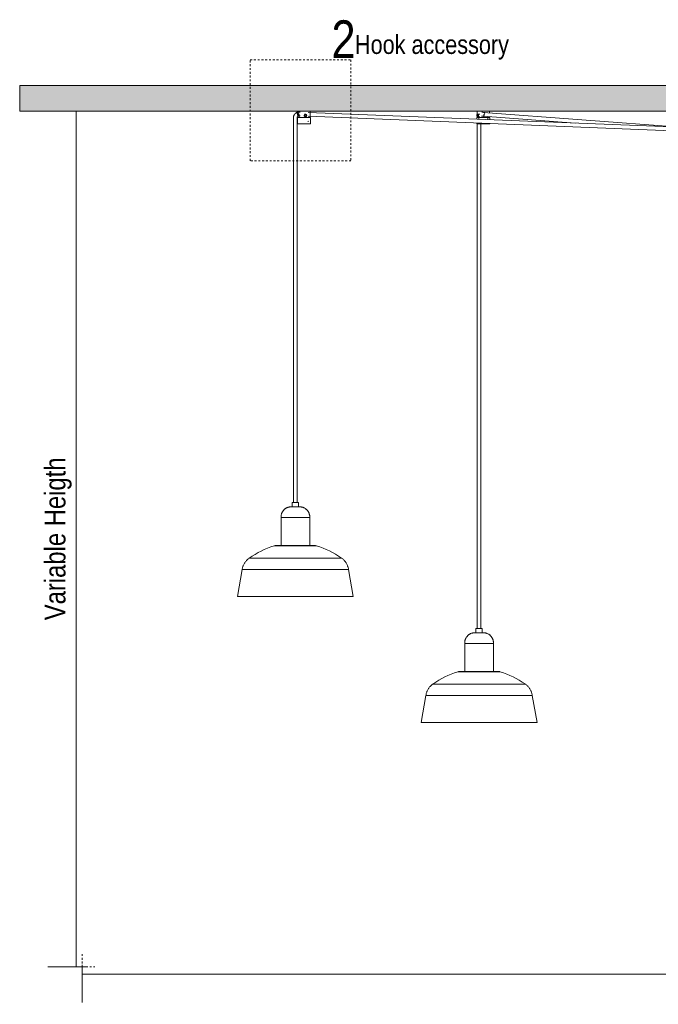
# Model space of a CAD drawing. Header units: millimetres. Extents: x 5395 to 9802, y 581 to 7363.
# Tile 1 of 7: x 5395 to 6409, y 581 to 2145. Entities that reach past the tile are written whole.
import ezdxf

# ---------------------------------------------------------------- set-up
doc = ezdxf.new("R2010")
doc.units = ezdxf.units.MM
doc.linetypes.add('Dash', pattern=[6, 3, -3])
for name, color, linetype, lineweight in [('Cotas', 7, 'Continuous', 9), ('Cotas-15', 7, 'Continuous', 9), ('Luminarias', 7, 'Continuous', 20), ('Notas de texto', 7, 'Continuous', 9), ('Techos', 7, 'Continuous', 9)]:
    doc.layers.add(name, color=color, linetype=linetype, lineweight=lineweight)
doc.layers.add('Lighthing Fixture Dim Grey Dash', color=7, linetype='Dash', lineweight=9, true_color=0xd2d2d2)
doc.styles.add('Arial Narrow', font='ARIALN.TTF', dxfattribs={"height": 33})
doc.styles.add('Arial Narrow_1', font='ARIALN.TTF', dxfattribs={"height": 60})
doc.styles.add('Arial Narrow_2', font='ARIALN.TTF', dxfattribs={"height": 30})
doc.dimstyles.new('FARO_-_2_2mm_Arial_Narrow_mm_Inch_Left', dxfattribs={"dimscale": 304.8, "dimtxt": 33.773222, "dimasz": 0, "dimexe": 0.147638, "dimexo": 0.0625, "dimgap": 0.024606, "dimtad": 1, "dimdec": 0, "dimzin": 0, "dimdsep": 46, "dimtxsty": 'Arial Narrow', "dimblk1": 'NONE', "dimblk2": 'NONE', "dimsah": 1, "dimcen": 0.09, "dimadec": 0, "dimazin": 0, "dimtfac": 1, "dimtdec": 4, "dimtix": 1, "dimtmove": 0, "dimatfit": 3, "dimfxl": 0.049213, "dimfxlon": 1, "dimtvp": 1, "dimtolj": 1, "dimtzin": 0, "dimarcsym": 2})

# ---------------------------------------------------------------- blocks, each defined once
blk = doc.blocks.new('64255-124-5L - 64314-44-5L SAMBA Black_ribbon beige pendant lamp ø450-5L-812508-Alzado_PDF')
at = {"layer": 'Luminarias', "lineweight": 9}
for p, q in [((5829.6, 1989.5), (5829.6, 1983.8)), ((5835.6, 1983.8), (5835.6, 1989.5)), ((5836, 1989.3), (5836, 1979.8)), ((5837.4, 1998.2), (5836.1, 1998.2)), ((5836.3, 2000), (5836.3, 1996.3)), ((5836.6, 2000), (5836.3, 2000)), ((5836.5, 1990), (5836.5, 1991.1)), ((5838.7, 1990), (5836.5, 1990)), ((5856.3, 2000), (5836.6, 2000)), ((5837.1, 1992.2), (5837.4, 1992.2)), ((5837.4, 1992.2), (5840.5, 1992.2)), ((5838.5, 1989.8), (5838.8, 1989.8)), ((5838.7, 1992.7), (5838.7, 1990)), ((5838.7, 1990), (5856.1, 1990)), ((5838.8, 1989.8), (5839, 1989.8)), ((5838.8, 1989.8), (5839.1, 1989.8)), ((5840, 1989.8), (5840, 1990)), ((5842.2, 1990), (5842.2, 1989.8)), ((5847, 1991.9), (5847.5, 1991.9)), ((5848.9, 1994.8), (5847.2, 1994.8)), ((5847.2, 1990.8), (5848.9, 1990.8)), ((5847.5, 1993.3), (5848.9, 1994.4)), ((5848.1, 1991.5), (5847.5, 1993.3)), ((5847.5, 1993.3), (5847.5, 1993.3)), ((5847.6, 1991.8), (5847.6, 1991.5)), ((5847.6, 1991.5), (5847.8, 1991.5)), ((5848.1, 1991.5), (5847.6, 1991.5)), ((5848, 1989.8), (5848.7, 1989.8)), ((5848.9, 1991.5), (5848.1, 1991.5)), ((5850, 1993.3), (5848.7, 1994.2)), ((5848.9, 1994.4), (5850.4, 1993.3)), ((5849.8, 1991.5), (5848.9, 1991.5)), ((5849.4, 1991.5), (5850, 1993.3)), ((5849.8, 1991.5), (5849.6, 1991.5)), ((5850.4, 1993.3), (5849.8, 1991.5)), ((5850.4, 1993.3), (5850, 1993.3)), ((5851, 1989.8), (5851.7, 1989.8)), ((5852.6, 1989.8), (5852.6, 1990)), ((6495.8, 1972.2), (5852.9, 1997.7)), ((5853, 1991.7), (6495.5, 1966.2)), ((5856.1, 1990), (5856.1, 1992.7)), ((5856.3, 1996.3), (5856.3, 2000)), ((5856.6, 1979.8), (5856.6, 1989.3)), ((6120.8, 1989.3), (6120.8, 1987.1)), ((6121, 1993.3), (6121.8, 1994.4)), ((6121.3, 1991.5), (6121, 1993.3)), ((6121, 1993.3), (6122.5, 1993.3)), ((6121.1, 2000), (6121.1, 1990)), ((6121.1, 1990), (6131.7, 1990)), ((6121.2, 1989.9), (6121.2, 1989.6)), ((6121.8, 1991.5), (6121.3, 1991.5)), ((6125.8, 1994.8), (6121.8, 1994.8)), ((6121.8, 1994.4), (6122.5, 1993.3)), ((6122.1, 1991.5), (6121.8, 1991.5)), ((6121.8, 1990.8), (6125.8, 1990.8)), ((6122.5, 1993.3), (6122.2, 1991.5)), ((6122.2, 1991.5), (6123.3, 1991.5)), ((6122.5, 1993.3), (6123.5, 1993.3)), ((6123.4, 1989.8), (6124.4, 1989.8)), ((6124.2, 1990), (6124.2, 1986.9)), ((6130, 1989.8), (6130, 1990)), ((6130.9, 1992), (6277.5, 1980.9)), ((6131, 1989.8), (6132.4, 1989.8)), ((6131, 1989.8), (6134.1, 1989.8)), ((6444.5, 1974.3), (6131.4, 1997.9)), ((6131.7, 1990), (6131.7, 1992.7)), ((6132.3, 1990), (6131.7, 1990)), ((6132.3, 1989.8), (6132.3, 1990)), ((6136.1, 1989.8), (6138.9, 1989.8)), ((6137.6, 1990), (6137.6, 1989.7)), ((6139.3, 1990), (6137.6, 1990)), ((6138.1, 1986.4), (6138.1, 1990)), ((6139.3, 1991.3), (6139.3, 1990)), ((6139.3, 1990), (6141.1, 1990)), ((6141.1, 1997.2), (6141.1, 2000)), ((6141.1, 1990), (6141.1, 1991.2)), ((6141.4, 1986.3), (6141.4, 1989.3)), ((5829.6, 1983.8), (5829.6, 1378.5)), ((5835.6, 1378.5), (5835.6, 1983.8)), ((5836.3, 1979.8), (5836, 1979.8)), ((5856.6, 1979.8), (5836.3, 1979.8)), ((5852.7, 1983.4), (5854.1, 1983.8)), ((6120.8, 1981.1), (6120.8, 1979.8)), ((6136.2, 1979.8), (6120.8, 1979.8)), ((6121.2, 1979.8), (6121.2, 1178.5)), ((6127.2, 1178.5), (6127.2, 1979.8)), ((6141.4, 1979.8), (6136.2, 1979.8)), ((6141.4, 1979.8), (6141.4, 1980.3)), ((5827.7, 1378.5), (5827.7, 1371.5)), ((5836.7, 1378.5), (5827.7, 1378.5)), ((5837.7, 1378.5), (5836.7, 1378.5)), ((5837.7, 1371.5), (5837.7, 1378.5)), ((5809.9, 1354.5), (5809.9, 1309.9)), ((5850.9, 1354.5), (5809.9, 1354.5)), ((5855.5, 1354.5), (5850.9, 1354.5)), ((5855.5, 1309.9), (5855.5, 1354.5)), ((5799.6, 1309.5), (5859.4, 1309.5)), ((5859.4, 1309.5), (5865.9, 1309.5)), ((5891.2, 1290), (5759.3, 1290)), ((5906, 1290), (5891.2, 1290)), ((5748.3, 1271.9), (5740.7, 1228.9)), ((5900.1, 1271.9), (5748.3, 1271.9)), ((5917.2, 1271.9), (5900.1, 1271.9)), ((5924.7, 1228.9), (5917.2, 1271.9)), ((5906.1, 1228.9), (5740.7, 1228.9)), ((5924.7, 1228.9), (5906.1, 1228.9)), ((6119.4, 1178.5), (6119.4, 1171.5)), ((6122.5, 1178.5), (6119.4, 1178.5)), ((6129.4, 1178.5), (6122.5, 1178.5)), ((6129.4, 1171.5), (6129.4, 1178.5)), ((6101.6, 1154.5), (6101.6, 1109.9)), ((6115.8, 1154.5), (6101.6, 1154.5)), ((6147.1, 1154.5), (6115.8, 1154.5)), ((6147.1, 1109.9), (6147.1, 1154.5)), ((6091.2, 1109.5), (6111.8, 1109.5)), ((6101.7, 1109.9), (6101.6, 1109.9)), ((6111.8, 1109.5), (6155.4, 1109.5)), ((6147.1, 1109.9), (6147.1, 1109.9)), ((6155.5, 1109.5), (6157.6, 1109.5)), ((6096.9, 1090), (6051, 1090)), ((6197.8, 1090), (6096.9, 1090)), ((6039.9, 1071.9), (6032.4, 1028.9)), ((6092.8, 1071.9), (6039.9, 1071.9)), ((6208.8, 1071.9), (6092.8, 1071.9)), ((6216.4, 1028.9), (6208.8, 1071.9)), ((6089.9, 1028.9), (6032.4, 1028.9)), ((6216.4, 1028.9), (6089.9, 1028.9))]:
    blk.add_line(p, q, dxfattribs=at)
at = {"layer": 'Luminarias', "lineweight": 9, "flags": 128}
for points in [[(5836.1, 1998.2), (5835.8, 1998.1), (5835.4, 1998), (5835.1, 1997.8), (5834.8, 1997.7), (5834.4, 1997.5), (5834.1, 1997.4), (5833.8, 1997.2), (5833.5, 1997), (5833.2, 1996.8), (5832.9, 1996.6), (5832.7, 1996.3), (5832.4, 1996.1), (5832.1, 1995.8), (5831.9, 1995.6), (5831.7, 1995.3), (5831.4, 1995), (5831.2, 1994.7), (5831, 1994.4), (5830.8, 1994.1), (5830.7, 1993.8), (5830.5, 1993.5), (5830.4, 1993.2), (5830.2, 1992.9), (5830.1, 1992.5), (5830, 1992.2), (5829.9, 1991.8), (5829.8, 1991.5), (5829.7, 1991.1), (5829.7, 1990.8), (5829.6, 1990.4), (5829.6, 1990.1), (5829.6, 1989.7), (5829.6, 1989.5)], [(5835.6, 1989.5), (5835.6, 1989.6), (5835.6, 1989.7), (5835.6, 1989.9), (5835.6, 1990), (5835.6, 1990.1), (5835.7, 1990.2), (5835.7, 1990.3), (5835.7, 1990.5), (5835.8, 1990.6), (5835.8, 1990.7), (5835.9, 1990.8), (5835.9, 1990.9), (5836, 1991), (5836, 1991.1), (5836.1, 1991.2), (5836.2, 1991.3), (5836.2, 1991.4), (5836.3, 1991.5), (5836.4, 1991.6), (5836.5, 1991.7), (5836.6, 1991.8), (5836.7, 1991.9), (5836.7, 1991.9), (5836.8, 1992), (5836.9, 1992.1), (5837, 1992.1), (5837.1, 1992.2), (5837.2, 1992.2)], [(5836, 1989.3), (5836, 1989.3), (5836, 1989.3), (5836, 1989.3), (5836, 1989.3), (5836, 1989.4), (5836, 1989.4), (5836, 1989.4), (5836.1, 1989.4), (5836.1, 1989.4), (5836.1, 1989.5), (5836.1, 1989.5), (5836.1, 1989.5), (5836.1, 1989.5), (5836.1, 1989.5), (5836.1, 1989.6), (5836.1, 1989.6), (5836.1, 1989.6), (5836.2, 1989.6), (5836.2, 1989.6), (5836.2, 1989.6), (5836.2, 1989.6), (5836.2, 1989.7), (5836.2, 1989.7), (5836.2, 1989.7), (5836.3, 1989.7), (5836.3, 1989.7), (5836.3, 1989.7), (5836.3, 1989.7), (5836.3, 1989.7), (5836.3, 1989.7), (5836.4, 1989.7), (5836.4, 1989.8), (5836.4, 1989.8), (5836.4, 1989.8), (5836.4, 1989.8), (5836.5, 1989.8), (5836.5, 1989.8), (5836.5, 1989.8), (5836.5, 1989.8), (5836.5, 1989.8)], [(5836.8, 1989.8), (5836.7, 1989.8), (5836.7, 1989.8), (5836.6, 1989.8), (5836.6, 1989.8), (5836.5, 1989.8), (5836.5, 1989.8)], [(5836.5, 1989.8), (5836.5, 1989.8), (5836.6, 1989.8), (5836.6, 1989.8), (5836.7, 1989.8), (5836.7, 1989.8), (5836.8, 1989.8), (5836.9, 1989.8), (5837, 1989.8), (5837.2, 1989.8), (5837.3, 1989.8), (5837.5, 1989.8), (5837.6, 1989.8), (5837.8, 1989.8), (5838, 1989.8), (5838.2, 1989.8), (5838.5, 1989.8), (5838.7, 1989.8), (5839, 1989.8), (5839.2, 1989.8)], [(5856.1, 1989.8), (5856.1, 1989.8), (5856.1, 1989.8), (5856, 1989.8), (5856, 1989.8), (5855.9, 1989.8), (5855.8, 1989.8), (5855.7, 1989.8), (5855.6, 1989.8), (5855.5, 1989.8), (5855.3, 1989.8), (5855.2, 1989.8), (5855, 1989.8), (5854.8, 1989.8), (5854.6, 1989.8), (5854.4, 1989.8), (5854.2, 1989.8), (5853.9, 1989.8), (5853.7, 1989.8), (5853.4, 1989.8), (5853.1, 1989.8), (5852.9, 1989.8), (5852.6, 1989.8), (5852.2, 1989.8), (5851.9, 1989.8), (5851.6, 1989.8), (5851.3, 1989.8), (5850.9, 1989.8), (5850.6, 1989.8), (5850.2, 1989.8), (5849.9, 1989.8), (5849.5, 1989.8), (5849.1, 1989.8), (5848.7, 1989.8), (5848.4, 1989.8), (5848, 1989.8), (5847.6, 1989.8), (5847.2, 1989.8), (5846.8, 1989.8), (5846.4, 1989.8), (5846, 1989.8), (5845.6, 1989.8), (5845.3, 1989.8), (5844.9, 1989.8), (5844.5, 1989.8), (5844.1, 1989.8), (5843.7, 1989.8), (5843.3, 1989.8), (5843, 1989.8), (5842.6, 1989.8), (5842.2, 1989.8), (5841.9, 1989.8), (5841.5, 1989.8), (5841.2, 1989.8), (5840.9, 1989.8), (5840.6, 1989.8), (5840.2, 1989.8), (5839.9, 1989.8), (5839.7, 1989.8), (5839.4, 1989.8), (5839.1, 1989.8), (5838.8, 1989.8), (5838.6, 1989.8), (5838.4, 1989.8), (5838.1, 1989.8), (5837.9, 1989.8), (5837.7, 1989.8), (5837.6, 1989.8), (5837.4, 1989.8), (5837.2, 1989.8), (5837.1, 1989.8), (5837, 1989.8), (5836.9, 1989.8), (5836.8, 1989.8)], [(5840.5, 1998.2), (5839.3, 1998.2), (5837.4, 1998.2)], [(5854.5, 1989.8), (5854.7, 1989.8), (5854.9, 1989.8), (5855.1, 1989.8), (5855.2, 1989.8), (5855.4, 1989.8), (5855.5, 1989.8), (5855.7, 1989.8), (5855.8, 1989.8), (5855.8, 1989.8)], [(5855.8, 1989.8), (5855.9, 1989.8), (5856, 1989.8), (5856, 1989.8), (5856.1, 1989.8), (5856.1, 1989.8), (5856.1, 1989.8)], [(5856.1, 1989.8), (5856.1, 1989.8), (5856.1, 1989.8), (5856.2, 1989.8), (5856.2, 1989.8), (5856.2, 1989.8), (5856.2, 1989.8), (5856.2, 1989.8), (5856.3, 1989.7), (5856.3, 1989.7), (5856.3, 1989.7), (5856.3, 1989.7), (5856.3, 1989.7), (5856.4, 1989.7), (5856.4, 1989.7), (5856.4, 1989.7), (5856.4, 1989.7), (5856.4, 1989.7), (5856.4, 1989.6), (5856.5, 1989.6), (5856.5, 1989.6), (5856.5, 1989.6), (5856.5, 1989.6), (5856.5, 1989.6), (5856.5, 1989.6), (5856.5, 1989.5), (5856.5, 1989.5), (5856.6, 1989.5), (5856.6, 1989.5), (5856.6, 1989.5), (5856.6, 1989.5), (5856.6, 1989.4), (5856.6, 1989.4), (5856.6, 1989.4), (5856.6, 1989.4), (5856.6, 1989.4), (5856.6, 1989.3), (5856.6, 1989.3), (5856.6, 1989.3), (5856.6, 1989.3), (5856.6, 1989.3)], [(6120.8, 1989.3), (6120.8, 1989.3), (6120.9, 1989.3), (6120.9, 1989.3), (6120.9, 1989.3), (6120.9, 1989.4), (6120.9, 1989.4), (6120.9, 1989.4), (6120.9, 1989.4), (6120.9, 1989.4), (6120.9, 1989.5), (6120.9, 1989.5), (6120.9, 1989.5), (6120.9, 1989.5), (6120.9, 1989.5), (6120.9, 1989.6), (6120.9, 1989.6), (6121, 1989.6), (6121, 1989.6), (6121, 1989.6), (6121, 1989.6), (6121, 1989.6), (6121, 1989.7), (6121, 1989.7), (6121.1, 1989.7), (6121.1, 1989.7), (6121.1, 1989.7), (6121.1, 1989.7), (6121.1, 1989.7), (6121.2, 1989.7), (6121.2, 1989.7), (6121.2, 1989.7), (6121.2, 1989.8), (6121.2, 1989.8), (6121.2, 1989.8), (6121.3, 1989.8), (6121.3, 1989.8), (6121.3, 1989.8), (6121.3, 1989.8), (6121.3, 1989.8), (6121.4, 1989.8)], [(6135.9, 1989.8), (6135.6, 1989.8), (6135.2, 1989.8), (6134.9, 1989.8), (6134.5, 1989.8), (6134.1, 1989.8), (6133.8, 1989.8), (6133.4, 1989.8), (6133, 1989.8), (6132.6, 1989.8), (6132.2, 1989.8), (6131.8, 1989.8), (6131.5, 1989.8), (6131.1, 1989.8), (6130.7, 1989.8), (6130.3, 1989.8), (6129.9, 1989.8), (6129.5, 1989.8), (6129.1, 1989.8), (6128.7, 1989.8), (6128.4, 1989.8), (6128, 1989.8), (6127.6, 1989.8), (6127.3, 1989.8), (6126.9, 1989.8), (6126.5, 1989.8), (6126.2, 1989.8), (6125.9, 1989.8), (6125.5, 1989.8), (6125.2, 1989.8), (6124.9, 1989.8), (6124.6, 1989.8), (6124.3, 1989.8), (6124.1, 1989.8), (6123.8, 1989.8), (6123.5, 1989.8), (6123.3, 1989.8), (6123.1, 1989.8), (6122.9, 1989.8), (6122.7, 1989.8), (6122.5, 1989.8), (6122.3, 1989.8), (6122.1, 1989.8), (6122, 1989.8), (6121.9, 1989.8), (6121.7, 1989.8), (6121.6, 1989.8), (6121.6, 1989.8), (6121.5, 1989.8), (6121.4, 1989.8), (6121.4, 1989.8), (6121.4, 1989.8), (6121.4, 1989.8)], [(6121.4, 1989.8), (6121.4, 1989.8), (6121.4, 1989.8), (6121.4, 1989.8), (6121.5, 1989.8), (6121.5, 1989.8), (6121.6, 1989.8), (6121.7, 1989.8), (6121.9, 1989.8), (6122, 1989.8), (6122.1, 1989.8), (6122.3, 1989.8), (6122.5, 1989.8), (6122.6, 1989.8), (6122.8, 1989.8), (6123.1, 1989.8), (6123.3, 1989.8), (6123.5, 1989.8), (6123.8, 1989.8), (6124, 1989.8), (6124.3, 1989.8)], [(6128.4, 1992.1), (6129.1, 1992.1), (6131.5, 1991.8), (6132.3, 1991.7)], [(6128.8, 1998.1), (6129.6, 1998.1), (6132.5, 1997.7), (6133.5, 1997.6)], [(6131, 1989.8), (6131.2, 1989.8), (6131.6, 1989.8), (6132, 1989.8), (6132.4, 1989.8), (6132.8, 1989.8)], [(6140.9, 1989.8), (6140.9, 1989.8), (6140.9, 1989.8), (6140.9, 1989.8), (6140.8, 1989.8), (6140.7, 1989.8), (6140.6, 1989.8), (6140.5, 1989.8), (6140.4, 1989.8), (6140.3, 1989.8), (6140.2, 1989.8), (6140, 1989.8), (6139.8, 1989.8), (6139.6, 1989.8), (6139.4, 1989.8), (6139.2, 1989.8), (6139, 1989.8), (6138.8, 1989.8), (6138.5, 1989.8), (6138.2, 1989.8), (6138, 1989.8), (6137.7, 1989.8), (6137.4, 1989.8), (6137.1, 1989.8), (6136.8, 1989.8), (6136.4, 1989.8), (6136.1, 1989.8), (6135.9, 1989.8)], [(6137.9, 1989.8), (6138.2, 1989.8), (6138.5, 1989.8), (6138.7, 1989.8)], [(6139, 1989.8), (6139.2, 1989.8), (6139.4, 1989.8), (6139.6, 1989.8), (6139.8, 1989.8), (6140, 1989.8), (6140.1, 1989.8), (6140.3, 1989.8), (6140.4, 1989.8), (6140.5, 1989.8), (6140.6, 1989.8), (6140.7, 1989.8), (6140.8, 1989.8), (6140.9, 1989.8), (6140.9, 1989.8), (6140.9, 1989.8), (6140.9, 1989.8)], [(6140.9, 1989.8), (6141, 1989.8), (6141, 1989.8), (6141, 1989.8), (6141, 1989.8), (6141, 1989.8), (6141.1, 1989.8), (6141.1, 1989.8), (6141.1, 1989.7), (6141.1, 1989.7), (6141.1, 1989.7), (6141.1, 1989.7), (6141.2, 1989.7), (6141.2, 1989.7), (6141.2, 1989.7), (6141.2, 1989.7), (6141.2, 1989.7), (6141.2, 1989.7), (6141.3, 1989.6), (6141.3, 1989.6), (6141.3, 1989.6), (6141.3, 1989.6), (6141.3, 1989.6), (6141.3, 1989.6), (6141.3, 1989.6), (6141.4, 1989.5), (6141.4, 1989.5), (6141.4, 1989.5), (6141.4, 1989.5), (6141.4, 1989.5), (6141.4, 1989.5), (6141.4, 1989.4), (6141.4, 1989.4), (6141.4, 1989.4), (6141.4, 1989.4), (6141.4, 1989.4), (6141.4, 1989.3), (6141.4, 1989.3), (6141.4, 1989.3), (6141.4, 1989.3), (6141.4, 1989.3)], [(5809.9, 1354.5), (5809.9, 1355.2), (5809.9, 1355.8), (5809.9, 1356.5), (5810, 1357.1), (5810.1, 1357.7), (5810.2, 1358.4), (5810.3, 1359), (5810.5, 1359.6), (5810.6, 1360.2), (5810.8, 1360.9), (5811.1, 1361.5), (5811.3, 1362), (5811.6, 1362.6), (5811.9, 1363.2), (5812.2, 1363.7), (5812.5, 1364.3), (5812.9, 1364.8), (5813.3, 1365.3), (5813.7, 1365.8), (5814.1, 1366.3), (5814.6, 1366.8), (5815, 1367.2), (5815.5, 1367.7), (5816, 1368.1), (5816.5, 1368.5), (5817, 1368.8), (5817.6, 1369.2), (5818.1, 1369.5), (5818.7, 1369.8), (5819.3, 1370.1), (5819.9, 1370.3), (5820.5, 1370.6), (5821.1, 1370.8), (5821.7, 1371), (5822.3, 1371.1), (5822.9, 1371.2), (5823.6, 1371.4), (5824.2, 1371.4), (5824.8, 1371.5), (5825.5, 1371.5), (5826, 1371.5)], [(5838.1, 1371.5), (5837.9, 1371.5), (5837.7, 1371.5), (5837.6, 1371.5), (5837.4, 1371.5), (5837.2, 1371.5), (5837, 1371.5), (5836.8, 1371.5), (5836.5, 1371.5), (5836.3, 1371.5), (5836.1, 1371.5), (5835.8, 1371.5), (5835.6, 1371.5), (5835.4, 1371.5), (5835.1, 1371.5), (5834.9, 1371.5), (5834.6, 1371.5), (5834.3, 1371.5), (5834.1, 1371.5), (5833.8, 1371.5), (5833.5, 1371.5), (5833.3, 1371.5), (5833, 1371.5), (5832.7, 1371.5), (5832.5, 1371.5), (5832.2, 1371.5), (5831.9, 1371.5), (5831.7, 1371.5), (5831.4, 1371.5), (5831.1, 1371.5), (5830.9, 1371.5), (5830.6, 1371.5), (5830.4, 1371.5), (5830.1, 1371.5), (5829.9, 1371.5), (5829.6, 1371.5), (5829.4, 1371.5), (5829.1, 1371.5), (5828.9, 1371.5), (5828.7, 1371.5), (5828.5, 1371.5), (5828.3, 1371.5), (5828.1, 1371.5), (5827.9, 1371.5), (5827.7, 1371.5), (5827.5, 1371.5), (5827.4, 1371.5), (5827.2, 1371.5), (5827, 1371.5), (5826.9, 1371.5), (5826.8, 1371.5), (5826.6, 1371.5), (5826.5, 1371.5), (5826.4, 1371.5), (5826.3, 1371.5), (5826.2, 1371.5), (5826.2, 1371.5), (5826.1, 1371.5), (5826.1, 1371.5), (5826, 1371.5), (5826, 1371.5), (5826, 1371.5), (5826, 1371.5), (5826, 1371.5)], [(5826, 1371.5), (5826, 1371.5), (5826, 1371.5), (5826, 1371.5), (5826, 1371.5), (5826.1, 1371.5), (5826.2, 1371.5), (5826.2, 1371.5), (5826.3, 1371.5), (5826.4, 1371.5), (5826.5, 1371.5), (5826.6, 1371.5), (5826.7, 1371.5), (5826.9, 1371.5), (5827, 1371.5), (5827.1, 1371.5), (5827.3, 1371.5), (5827.3, 1371.5)], [(5827.3, 1371.5), (5827.5, 1371.5), (5827.7, 1371.5), (5827.9, 1371.5), (5828, 1371.5), (5828.2, 1371.5), (5828.4, 1371.5), (5828.7, 1371.5), (5828.9, 1371.5), (5829.1, 1371.5), (5829.3, 1371.5), (5829.6, 1371.5), (5829.8, 1371.5), (5830.1, 1371.5), (5830.3, 1371.5), (5830.6, 1371.5), (5830.8, 1371.5), (5831.1, 1371.5), (5831.3, 1371.5), (5831.6, 1371.5), (5831.9, 1371.5), (5832.1, 1371.5), (5832.4, 1371.5), (5832.7, 1371.5), (5833, 1371.5), (5833.2, 1371.5), (5833.5, 1371.5), (5833.8, 1371.5), (5834, 1371.5), (5834.3, 1371.5), (5834.6, 1371.5), (5834.8, 1371.5), (5835.1, 1371.5), (5835.3, 1371.5), (5835.6, 1371.5), (5835.8, 1371.5), (5836, 1371.5), (5836.3, 1371.5), (5836.5, 1371.5), (5836.7, 1371.5), (5836.9, 1371.5), (5837.1, 1371.5), (5837.3, 1371.5), (5837.5, 1371.5), (5837.7, 1371.5), (5837.9, 1371.5), (5838.1, 1371.5), (5838.2, 1371.5), (5838.4, 1371.5), (5838.5, 1371.5), (5838.6, 1371.5), (5838.8, 1371.5), (5838.9, 1371.5), (5839, 1371.5), (5839.1, 1371.5), (5839.2, 1371.5), (5839.2, 1371.5), (5839.3, 1371.5), (5839.4, 1371.5), (5839.4, 1371.5), (5839.4, 1371.5), (5839.4, 1371.5), (5839.5, 1371.5), (5839.5, 1371.5)], [(5839.5, 1371.5), (5839.4, 1371.5), (5839.4, 1371.5), (5839.4, 1371.5), (5839.4, 1371.5), (5839.3, 1371.5), (5839.3, 1371.5), (5839.2, 1371.5), (5839.1, 1371.5), (5839, 1371.5), (5838.9, 1371.5), (5838.8, 1371.5), (5838.7, 1371.5), (5838.6, 1371.5), (5838.4, 1371.5), (5838.3, 1371.5), (5838.1, 1371.5), (5838.1, 1371.5)], [(5839.5, 1371.5), (5840.1, 1371.5), (5840.7, 1371.5), (5841.4, 1371.4), (5842, 1371.3), (5842.6, 1371.2), (5843.3, 1371.1), (5843.9, 1370.9), (5844.5, 1370.7), (5845.1, 1370.5), (5845.7, 1370.3), (5846.3, 1370), (5846.9, 1369.7), (5847.4, 1369.4), (5848, 1369.1), (5848.5, 1368.7), (5849, 1368.4), (5849.5, 1368), (5850, 1367.6), (5850.5, 1367.1), (5851, 1366.7), (5851.4, 1366.2), (5851.8, 1365.7), (5852.2, 1365.2), (5852.6, 1364.7), (5853, 1364.2), (5853.3, 1363.6), (5853.6, 1363), (5853.9, 1362.5), (5854.2, 1361.9), (5854.4, 1361.3), (5854.6, 1360.7), (5854.8, 1360.1), (5855, 1359.5), (5855.2, 1358.8), (5855.3, 1358.2), (5855.4, 1357.6), (5855.4, 1356.9), (5855.5, 1356.3), (5855.5, 1355.7), (5855.5, 1355), (5855.5, 1354.5)], [(5759.3, 1290), (5763.9, 1293.1), (5768.6, 1296), (5773.4, 1298.7), (5778.3, 1301.3), (5783.3, 1303.6), (5788.4, 1305.8), (5793.6, 1307.7), (5798.9, 1309.4), (5799.3, 1309.5)], [(5799.3, 1309.5), (5799.6, 1309.6), (5799.9, 1309.7), (5800.2, 1309.8), (5800.5, 1309.8), (5800.8, 1309.8), (5801.1, 1309.9), (5801.4, 1309.9), (5801.6, 1309.9)], [(5857.5, 1309.9), (5856.8, 1309.9), (5855.9, 1309.9), (5855.1, 1309.9), (5854.2, 1309.9), (5853.3, 1309.9), (5852.4, 1309.9), (5851.4, 1309.9), (5850.4, 1309.9), (5849.3, 1309.9), (5848.3, 1309.9), (5847.2, 1309.9), (5846.1, 1309.9), (5844.9, 1309.9), (5843.8, 1309.9), (5842.6, 1309.9), (5841.4, 1309.9), (5840.2, 1309.9), (5839, 1309.9), (5837.8, 1309.9), (5836.5, 1309.9), (5835.3, 1309.9), (5834.1, 1309.9), (5832.8, 1309.9), (5831.6, 1309.9), (5830.3, 1309.9), (5829.1, 1309.9), (5827.8, 1309.9), (5826.6, 1309.9), (5825.4, 1309.9), (5824.2, 1309.9), (5823, 1309.9), (5821.8, 1309.9), (5820.7, 1309.9), (5819.5, 1309.9), (5818.4, 1309.9), (5817.3, 1309.9), (5816.3, 1309.9), (5815.2, 1309.9), (5814.2, 1309.9), (5813.2, 1309.9), (5812.3, 1309.9), (5811.3, 1309.9), (5810.5, 1309.9), (5809.6, 1309.9), (5808.8, 1309.9), (5808, 1309.9), (5807.3, 1309.9), (5806.6, 1309.9), (5805.9, 1309.9), (5805.3, 1309.9), (5804.7, 1309.9), (5804.2, 1309.9), (5803.7, 1309.9), (5803.3, 1309.9), (5802.9, 1309.9), (5802.6, 1309.9), (5802.3, 1309.9), (5802.1, 1309.9), (5801.9, 1309.9), (5801.7, 1309.9), (5801.6, 1309.9), (5801.6, 1309.9), (5801.6, 1309.9)], [(5801.6, 1309.9), (5801.6, 1309.9), (5801.7, 1309.9), (5801.8, 1309.9), (5802, 1309.9), (5802.2, 1309.9), (5802.5, 1309.9), (5802.8, 1309.9), (5803.2, 1309.9), (5803.6, 1309.9), (5804, 1309.9), (5804.6, 1309.9), (5805.1, 1309.9), (5805.7, 1309.9), (5806.3, 1309.9), (5807, 1309.9), (5807.7, 1309.9), (5807.9, 1309.9)], [(5863.8, 1309.9), (5863.8, 1309.9), (5863.7, 1309.9), (5863.6, 1309.9), (5863.4, 1309.9), (5863.2, 1309.9), (5862.9, 1309.9), (5862.6, 1309.9), (5862.2, 1309.9), (5861.8, 1309.9), (5861.4, 1309.9), (5860.9, 1309.9), (5860.3, 1309.9), (5859.7, 1309.9), (5859.1, 1309.9), (5858.4, 1309.9), (5857.7, 1309.9), (5857.5, 1309.9)], [(5858.1, 1309.9), (5858.8, 1309.9), (5859.5, 1309.9), (5860.1, 1309.9), (5860.7, 1309.9), (5861.2, 1309.9), (5861.7, 1309.9), (5862.1, 1309.9), (5862.5, 1309.9), (5862.8, 1309.9), (5863.1, 1309.9), (5863.4, 1309.9), (5863.5, 1309.9), (5863.7, 1309.9), (5863.8, 1309.9), (5863.8, 1309.9), (5863.8, 1309.9)], [(5863.8, 1309.9), (5864.1, 1309.9), (5864.5, 1309.9), (5864.8, 1309.8), (5865.1, 1309.8), (5865.4, 1309.7), (5865.7, 1309.7), (5866, 1309.6), (5866.2, 1309.5)], [(5866.2, 1309.5), (5871.4, 1307.8), (5876.6, 1305.9), (5881.7, 1303.8), (5886.7, 1301.5), (5891.6, 1298.9), (5896.5, 1296.2), (5901.2, 1293.3), (5905.7, 1290.2), (5906.1, 1290)], [(5748.3, 1271.9), (5748.4, 1272.9), (5748.6, 1274), (5748.9, 1275), (5749.2, 1276), (5749.5, 1277), (5749.9, 1278), (5750.3, 1279), (5750.8, 1280), (5751.3, 1281), (5751.8, 1281.9), (5752.4, 1282.8), (5753, 1283.7), (5753.6, 1284.5), (5754.3, 1285.4), (5755, 1286.2), (5755.7, 1286.9), (5756.5, 1287.7), (5757.3, 1288.4), (5758.1, 1289.1), (5759, 1289.7), (5759.3, 1290)], [(5906.1, 1290), (5906.9, 1289.4), (5907.8, 1288.7), (5908.6, 1288), (5909.4, 1287.3), (5910.1, 1286.5), (5910.8, 1285.7), (5911.5, 1284.9), (5912.2, 1284), (5912.8, 1283.2), (5913.4, 1282.3), (5913.9, 1281.3), (5914.4, 1280.4), (5914.9, 1279.4), (5915.3, 1278.5), (5915.7, 1277.5), (5916.1, 1276.5), (5916.4, 1275.4), (5916.7, 1274.4), (5916.9, 1273.4), (5917.1, 1272.3), (5917.2, 1271.9)], [(6101.6, 1154.5), (6101.6, 1155.2), (6101.6, 1155.8), (6101.6, 1156.5), (6101.7, 1157.1), (6101.7, 1157.7), (6101.8, 1158.4), (6102, 1159), (6102.1, 1159.6), (6102.3, 1160.2), (6102.5, 1160.9), (6102.7, 1161.5), (6103, 1162), (6103.2, 1162.6), (6103.5, 1163.2), (6103.9, 1163.7), (6104.2, 1164.3), (6104.6, 1164.8), (6105, 1165.3), (6105.4, 1165.8), (6105.8, 1166.3), (6106.2, 1166.8), (6106.7, 1167.2), (6107.2, 1167.7), (6107.7, 1168.1), (6108.2, 1168.5), (6108.7, 1168.8), (6109.2, 1169.2), (6109.8, 1169.5), (6110.4, 1169.8), (6110.9, 1170.1), (6111.5, 1170.3), (6112.1, 1170.6), (6112.7, 1170.8), (6113.3, 1171), (6114, 1171.1), (6114.6, 1171.2), (6115.2, 1171.4), (6115.9, 1171.4), (6116.5, 1171.5), (6117.1, 1171.5), (6117.6, 1171.5)], [(6121.8, 1171.5), (6121.6, 1171.5), (6121.4, 1171.5), (6121.1, 1171.5), (6120.9, 1171.5), (6120.7, 1171.5), (6120.4, 1171.5), (6120.2, 1171.5), (6120, 1171.5), (6119.8, 1171.5), (6119.6, 1171.5), (6119.4, 1171.5), (6119.2, 1171.5), (6119.1, 1171.5), (6118.9, 1171.5), (6118.8, 1171.5), (6118.6, 1171.5), (6118.5, 1171.5), (6118.3, 1171.5), (6118.2, 1171.5), (6118.1, 1171.5), (6118, 1171.5), (6117.9, 1171.5), (6117.9, 1171.5), (6117.8, 1171.5), (6117.7, 1171.5), (6117.7, 1171.5), (6117.7, 1171.5), (6117.6, 1171.5), (6117.6, 1171.5), (6117.6, 1171.5)], [(6117.6, 1171.5), (6117.6, 1171.5), (6117.6, 1171.5), (6117.7, 1171.5), (6117.7, 1171.5), (6117.8, 1171.5), (6117.8, 1171.5), (6117.9, 1171.5), (6118, 1171.5), (6118.1, 1171.5), (6118.2, 1171.5), (6118.3, 1171.5), (6118.4, 1171.5), (6118.5, 1171.5), (6118.7, 1171.5), (6118.8, 1171.5), (6119, 1171.5), (6119.1, 1171.5), (6119.3, 1171.5), (6119.5, 1171.5), (6119.7, 1171.5), (6119.9, 1171.5), (6120.1, 1171.5), (6120.3, 1171.5), (6120.5, 1171.5), (6120.7, 1171.5), (6121, 1171.5), (6121.2, 1171.5), (6121.4, 1171.5), (6121.7, 1171.5), (6121.9, 1171.5), (6122.2, 1171.5), (6122.4, 1171.5), (6122.7, 1171.5), (6123, 1171.5), (6123.2, 1171.5), (6123.5, 1171.5), (6123.8, 1171.5), (6124, 1171.5), (6124.3, 1171.5), (6124.6, 1171.5), (6124.8, 1171.5), (6125.1, 1171.5), (6125.4, 1171.5), (6125.6, 1171.5), (6125.9, 1171.5), (6126.2, 1171.5), (6126.4, 1171.5), (6126.7, 1171.5), (6126.9, 1171.5)], [(6131.1, 1171.5), (6131.1, 1171.5), (6131.1, 1171.5), (6131.1, 1171.5), (6131, 1171.5), (6131, 1171.5), (6130.9, 1171.5), (6130.9, 1171.5), (6130.8, 1171.5), (6130.7, 1171.5), (6130.6, 1171.5), (6130.5, 1171.5), (6130.4, 1171.5), (6130.2, 1171.5), (6130.1, 1171.5), (6129.9, 1171.5), (6129.8, 1171.5), (6129.6, 1171.5), (6129.4, 1171.5), (6129.3, 1171.5), (6129.1, 1171.5), (6128.9, 1171.5), (6128.7, 1171.5), (6128.5, 1171.5), (6128.2, 1171.5), (6128, 1171.5), (6127.8, 1171.5), (6127.6, 1171.5), (6127.3, 1171.5), (6127.1, 1171.5), (6126.8, 1171.5), (6126.6, 1171.5), (6126.3, 1171.5), (6126, 1171.5), (6125.8, 1171.5), (6125.5, 1171.5), (6125.3, 1171.5), (6125, 1171.5), (6124.7, 1171.5), (6124.4, 1171.5), (6124.2, 1171.5), (6123.9, 1171.5), (6123.6, 1171.5), (6123.4, 1171.5), (6123.1, 1171.5), (6122.8, 1171.5), (6122.6, 1171.5), (6122.3, 1171.5), (6122.1, 1171.5), (6121.8, 1171.5)], [(6126.9, 1171.5), (6127.1, 1171.5), (6127.4, 1171.5), (6127.6, 1171.5), (6127.9, 1171.5), (6128.1, 1171.5), (6128.3, 1171.5), (6128.5, 1171.5), (6128.7, 1171.5), (6128.9, 1171.5), (6129.1, 1171.5), (6129.3, 1171.5), (6129.5, 1171.5), (6129.7, 1171.5), (6129.8, 1171.5), (6130, 1171.5), (6130.1, 1171.5), (6130.3, 1171.5), (6130.4, 1171.5), (6130.5, 1171.5), (6130.6, 1171.5), (6130.7, 1171.5), (6130.8, 1171.5), (6130.9, 1171.5), (6130.9, 1171.5), (6131, 1171.5), (6131, 1171.5), (6131.1, 1171.5), (6131.1, 1171.5), (6131.1, 1171.5), (6131.1, 1171.5)], [(6131.1, 1171.5), (6131.8, 1171.5), (6132.4, 1171.5), (6133, 1171.4), (6133.7, 1171.3), (6134.3, 1171.2), (6134.9, 1171.1), (6135.6, 1170.9), (6136.2, 1170.7), (6136.8, 1170.5), (6137.4, 1170.3), (6138, 1170), (6138.5, 1169.7), (6139.1, 1169.4), (6139.6, 1169.1), (6140.2, 1168.7), (6140.7, 1168.4), (6141.2, 1168), (6141.7, 1167.6), (6142.2, 1167.1), (6142.6, 1166.7), (6143.1, 1166.2), (6143.5, 1165.7), (6143.9, 1165.2), (6144.3, 1164.7), (6144.6, 1164.2), (6145, 1163.6), (6145.3, 1163), (6145.6, 1162.5), (6145.8, 1161.9), (6146.1, 1161.3), (6146.3, 1160.7), (6146.5, 1160.1), (6146.7, 1159.5), (6146.8, 1158.8), (6146.9, 1158.2), (6147, 1157.6), (6147.1, 1156.9), (6147.1, 1156.3), (6147.2, 1155.7), (6147.2, 1155), (6147.1, 1154.5)], [(6051, 1090), (6055.6, 1093.1), (6060.3, 1096), (6065.1, 1098.7), (6070, 1101.3), (6075, 1103.6), (6080.1, 1105.8), (6085.3, 1107.7), (6090.5, 1109.4), (6090.9, 1109.5)], [(6090.9, 1109.5), (6091.2, 1109.6), (6091.5, 1109.7), (6091.8, 1109.8), (6092.1, 1109.8), (6092.5, 1109.8), (6092.8, 1109.9), (6093.1, 1109.9), (6093.3, 1109.9)], [(6112.7, 1109.9), (6111.6, 1109.9), (6110.5, 1109.9), (6109.3, 1109.9), (6108.3, 1109.9), (6107.2, 1109.9), (6106.2, 1109.9), (6105.2, 1109.9), (6104.2, 1109.9), (6103.3, 1109.9), (6102.4, 1109.9), (6101.5, 1109.9), (6100.7, 1109.9), (6099.9, 1109.9), (6099.2, 1109.9), (6098.5, 1109.9), (6097.8, 1109.9), (6097.2, 1109.9), (6096.6, 1109.9), (6096, 1109.9), (6095.6, 1109.9), (6095.1, 1109.9), (6094.7, 1109.9), (6094.4, 1109.9), (6094, 1109.9), (6093.8, 1109.9), (6093.6, 1109.9), (6093.4, 1109.9), (6093.3, 1109.9), (6093.3, 1109.9), (6093.3, 1109.9)], [(6093.3, 1109.9), (6093.3, 1109.9), (6093.4, 1109.9), (6093.5, 1109.9), (6093.6, 1109.9), (6093.9, 1109.9), (6094.1, 1109.9), (6094.5, 1109.9), (6094.8, 1109.9), (6095.2, 1109.9), (6095.7, 1109.9), (6096.2, 1109.9), (6096.8, 1109.9), (6097.4, 1109.9), (6098, 1109.9), (6098.7, 1109.9), (6099.4, 1109.9), (6100.2, 1109.9), (6101, 1109.9), (6101.8, 1109.9)], [(6155.5, 1109.9), (6155.5, 1109.9), (6155.4, 1109.9), (6155.3, 1109.9), (6155.1, 1109.9), (6154.9, 1109.9), (6154.6, 1109.9), (6154.3, 1109.9), (6153.9, 1109.9), (6153.5, 1109.9), (6153, 1109.9), (6152.5, 1109.9), (6152, 1109.9), (6151.4, 1109.9), (6150.7, 1109.9), (6150.1, 1109.9), (6149.3, 1109.9), (6148.6, 1109.9), (6147.8, 1109.9), (6146.9, 1109.9), (6146.1, 1109.9), (6145.1, 1109.9), (6144.2, 1109.9), (6143.2, 1109.9), (6142.2, 1109.9), (6141.2, 1109.9), (6140.1, 1109.9), (6139, 1109.9), (6137.9, 1109.9), (6136.8, 1109.9), (6135.6, 1109.9), (6134.5, 1109.9), (6133.3, 1109.9), (6132.1, 1109.9), (6130.9, 1109.9), (6129.7, 1109.9), (6128.4, 1109.9), (6127.2, 1109.9), (6126, 1109.9), (6124.7, 1109.9), (6123.5, 1109.9), (6122.2, 1109.9), (6121, 1109.9), (6119.7, 1109.9), (6118.5, 1109.9), (6117.3, 1109.9), (6116.1, 1109.9), (6114.9, 1109.9), (6113.7, 1109.9), (6112.7, 1109.9)], [(6147.2, 1109.9), (6148, 1109.9), (6148.8, 1109.9), (6149.6, 1109.9), (6150.3, 1109.9), (6150.9, 1109.9), (6151.6, 1109.9), (6152.2, 1109.9), (6152.7, 1109.9), (6153.2, 1109.9), (6153.6, 1109.9), (6154, 1109.9), (6154.4, 1109.9), (6154.7, 1109.9), (6154.9, 1109.9), (6155.2, 1109.9), (6155.3, 1109.9), (6155.4, 1109.9), (6155.5, 1109.9), (6155.5, 1109.9)], [(6155.5, 1109.9), (6155.8, 1109.9), (6156.1, 1109.9), (6156.4, 1109.8), (6156.7, 1109.8), (6157.1, 1109.7), (6157.4, 1109.7), (6157.7, 1109.6), (6157.8, 1109.5)], [(6157.8, 1109.5), (6163.1, 1107.8), (6168.3, 1105.9), (6173.4, 1103.8), (6178.4, 1101.5), (6183.3, 1098.9), (6188.1, 1096.2), (6192.8, 1093.3), (6197.4, 1090.2), (6197.8, 1090)], [(6039.9, 1071.9), (6040.1, 1072.9), (6040.3, 1074), (6040.6, 1075), (6040.8, 1076), (6041.2, 1077), (6041.6, 1078), (6042, 1079), (6042.4, 1080), (6042.9, 1081), (6043.5, 1081.9), (6044, 1082.8), (6044.6, 1083.7), (6045.3, 1084.5), (6045.9, 1085.4), (6046.7, 1086.2), (6047.4, 1086.9), (6048.2, 1087.7), (6049, 1088.4), (6049.8, 1089.1), (6050.6, 1089.7), (6051, 1090)], [(6197.8, 1090), (6198.6, 1089.4), (6199.4, 1088.7), (6200.3, 1088), (6201, 1087.3), (6201.8, 1086.5), (6202.5, 1085.7), (6203.2, 1084.9), (6203.8, 1084), (6204.5, 1083.2), (6205, 1082.3), (6205.6, 1081.3), (6206.1, 1080.4), (6206.6, 1079.4), (6207, 1078.5), (6207.4, 1077.5), (6207.8, 1076.5), (6208.1, 1075.4), (6208.3, 1074.4), (6208.6, 1073.4), (6208.8, 1072.3), (6208.8, 1071.9)]]:
    blk.add_lwpolyline(points, dxfattribs=at)
at = {"layer": 'Luminarias', "lineweight": 9}
for centre, major_axis, ratio, start_param, end_param in [((5848.9, 1992.8), (0, 2), 0.969506, 0, 3.141593), ((5848.9, 1992.8), (0, 2), 0.969506, 3.141593, 6.283185), ((6121.8, 1992.8), (0, 2), 0.489462, 0, 3.141593), ((6121.8, 1992.8), (0, 2), 0.489462, 3.141593, 6.283185), ((6132.9, 1994.6), (0.57, 2.95), 0.868205, 2.898779, 3.306641), ((6132.9, 1994.6), (0.57, 2.95), 0.868205, 3.306641, 3.568441)]:
    blk.add_ellipse(centre, major_axis=major_axis, ratio=ratio, start_param=start_param, end_param=end_param, dxfattribs=at)
for points, knots in [([(5836.1, 1998.2), (5836, 1998.2), (5835.8, 1997.9), (5835.7, 1996.9), (5835.8, 1995.7), (5835.9, 1994.9), (5836.1, 1994.2), (5836.2, 1993.7), (5836.4, 1993.3), (5836.5, 1992.9), (5836.7, 1992.6), (5836.9, 1992.3), (5837.1, 1992.2), (5837.1, 1992.2)], [-1, -1, -1, -1, -0.833333, -0.666667, -0.555556, -0.444444, -0.388889, -0.333333, -0.277778, -0.222222, -0.166667, -0.111111, 0, 0, 0, 0]), ([(5836.1, 1998.2), (5836.2, 1998.2), (5836.4, 1998.1), (5836.7, 1997.5), (5837, 1996.7), (5837.2, 1995.9), (5837.3, 1995.1), (5837.4, 1994.4), (5837.5, 1993.9), (5837.5, 1993.5), (5837.5, 1993.3), (5837.5, 1993), (5837.5, 1992.8), (5837.4, 1992.5), (5837.4, 1992.4), (5837.4, 1992.4)], [0, 0, 0, 0, 0.1111111, 0.2222222, 0.3333333, 0.4444444, 0.5138889, 0.5833333, 0.6527778, 0.6875, 0.7222222, 0.7569444, 0.7916667, 0.8611111, 0.8888889, 0.8888889, 0.8888889, 0.8888889]), ([(5837.9, 1995.7), (5837.9, 1995.6), (5838.1, 1995.3), (5838.3, 1994.9), (5838.4, 1994.5), (5838.5, 1994.1), (5838.6, 1993.8), (5838.6, 1993.3), (5838.7, 1992.9), (5838.7, 1992.7)], [0.5052802, 0.5052802, 0.5052802, 0.5052802, 0.5714286, 0.6785714, 0.7321429, 0.7857143, 0.8392857, 0.8928571, 1, 1, 1, 1]), ([(5846.8, 1992.8), (5846.8, 1992.9), (5846.8, 1993.2), (5846.9, 1993.5), (5847, 1993.8), (5847.2, 1994.1), (5847.5, 1994.3), (5847.8, 1994.5), (5848.1, 1994.7), (5848.5, 1994.8), (5848.8, 1994.8), (5849.1, 1994.8), (5849.3, 1994.7), (5849.7, 1994.6), (5850, 1994.3), (5850.3, 1994), (5850.5, 1993.6), (5850.6, 1993.3), (5850.6, 1993.1)], [0, 0, 0, 0, 0.0555556, 0.1111111, 0.1666667, 0.2222222, 0.2777778, 0.3333333, 0.3888889, 0.4444444, 0.5138889, 0.5486111, 0.5833333, 0.6527778, 0.7222222, 0.7916667, 0.8611111, 0.9570063, 0.9570063, 0.9570063, 0.9570063]), ([(5850.6, 1992.4), (5850.6, 1992.3), (5850.6, 1992.1), (5850.4, 1991.8), (5850.2, 1991.5), (5850, 1991.3), (5849.7, 1991.1), (5849.4, 1990.9), (5849.1, 1990.8), (5848.8, 1990.8), (5848.5, 1990.8), (5848.2, 1990.9), (5847.9, 1991), (5847.5, 1991.3), (5847.2, 1991.6), (5846.9, 1992.1), (5846.8, 1992.5), (5846.8, 1992.8)], [0.0555556, 0.0555556, 0.0555556, 0.0555556, 0.1111111, 0.1666667, 0.2222222, 0.2777778, 0.3333333, 0.3888889, 0.4444444, 0.5138889, 0.5486111, 0.5833333, 0.6527778, 0.7222222, 0.7916667, 0.8611111, 1, 1, 1, 1]), ([(5856.1, 1992.7), (5856.1, 1993), (5856.1, 1993.6), (5856.2, 1994.9), (5856.3, 1995.7), (5856.3, 1996.1)], [0, 0, 0, 0, 0.1428571, 0.2857143, 0.5714286, 0.5714286, 0.5714286, 0.5714286]), ([(6123.6, 1992.8), (6123.6, 1992.7), (6123.6, 1992.4), (6123.5, 1992.1), (6123.4, 1991.8), (6123.3, 1991.5), (6123.1, 1991.3), (6123, 1991.1), (6122.8, 1990.9), (6122.6, 1990.8), (6122.4, 1990.8), (6122.4, 1990.8)], [0, 0, 0, 0, 0.0555556, 0.1111111, 0.1666667, 0.2222222, 0.2777778, 0.3333333, 0.3888889, 0.4444444, 0.5138889, 0.5138889, 0.5138889, 0.5138889]), ([(6122.5, 1994.8), (6122.5, 1994.8), (6122.6, 1994.8), (6122.7, 1994.7), (6122.9, 1994.6), (6123.1, 1994.3), (6123.3, 1994), (6123.5, 1993.5), (6123.6, 1993.1), (6123.6, 1992.8)], [0.5138889, 0.5138889, 0.5138889, 0.5138889, 0.5486111, 0.5833333, 0.6527778, 0.7222222, 0.7916667, 0.8611111, 1, 1, 1, 1]), ([(6131.7, 1992.7), (6131.8, 1993), (6131.8, 1993.6), (6132.3, 1994.9), (6133, 1995.7), (6133.5, 1996.1)], [0, 0, 0, 0, 0.1428571, 0.2857143, 0.5714286, 0.5714286, 0.5714286, 0.5714286])]:
    blk.add_open_spline(points, degree=3, knots=knots, dxfattribs=at)
for points in [[(5837.7, 1996.1), (5837.7, 1996), (5837.8, 1995.8), (5837.9, 1995.7)], [(5856.3, 1996.1), (5856.3, 1996.1), (5856.3, 1996.2), (5856.3, 1996.3)]]:
    blk.add_open_spline(points, degree=3, dxfattribs=at)
blk = doc.blocks.new('DIMBLOCK1-Alzado_PDF')
at = {"layer": 'Cotas-15', "color": 251, "true_color": 0x5b5b5b}
for p, q in [((5494.1, 629.2), (5494.1, 644.2)), ((7694.1, 629.2), (7694.1, 644.2)), ((5494.1, 629.2), (7694.1, 629.2)), ((5494.1, 629.2), (5494.1, 584.2)), ((7694.1, 629.2), (7694.1, 584.2))]:
    blk.add_line(p, q, dxfattribs=at)
at = {"layer": 'Cotas-15', "color": 0, "insert": (6462, 679.3), "char_height": 33, "width": 317.147, "attachment_point": 1, "line_spacing_factor": 0.974696, "style": 'Arial Narrow'}
blk.add_mtext('Variable Lenght', dxfattribs=at)
blk = doc.blocks.new('_None')
blk = doc.blocks.new('DIMBLOCK2-Alzado_PDF')
at = {"layer": 'Cotas-15', "color": 251, "true_color": 0x5b5b5b}
for p, q in [((5484.8, 2000), (5439.8, 2000)), ((5484.8, 641.2), (5484.8, 2000)), ((5484.8, 2000), (5499.8, 2000)), ((5484.8, 641.2), (5439.8, 641.2)), ((5484.8, 641.2), (5499.8, 641.2))]:
    blk.add_line(p, q, dxfattribs=at)
at = {"layer": 'Cotas-15', "color": 0, "insert": (5434.6, 1191.4), "char_height": 33, "width": 310.07, "attachment_point": 1, "rotation": 90, "line_spacing_factor": 0.974696, "style": 'Arial Narrow'}
blk.add_mtext('Variable Heigth', dxfattribs=at)

msp = doc.modelspace()

# ---------------------------------------------------------------- hatches: boundary and pattern name
at = {"layer": 'Techos', "true_color": 0xe8e8e8}
msp.add_hatch(color=254, dxfattribs=at).paths.add_polyline_path([(6593.8, 2000), (7089, 2000), (7795, 2000), (7795, 2040.5), (5395, 2040.5), (5395, 2000), (6593.6, 2000)])

# ---------------------------------------------------------------- linework, layer by layer
at = {"layer": 'Lighthing Fixture Dim Grey Dash'}
for p, q in [((5760.9, 2081.2), (5920.9, 2081.2)), ((5760.9, 1921.2), (5760.9, 2081.2)), ((5920.9, 2081.2), (5920.9, 1921.2)), ((5920.9, 1921.2), (5760.9, 1921.2)), ((5494.1, 661.2), (5494.1, 641.2)), ((5494.1, 641.2), (5514.1, 641.2))]:
    msp.add_line(p, q, dxfattribs=at)
at = {"layer": 'Techos'}
for p, q in [((5395, 2040.5), (7795, 2040.5)), ((5395, 2040.5), (5395, 2000)), ((5836.6, 2000), (5395, 2000)), ((6584.1, 2000), (5856, 2000))]:
    msp.add_line(p, q, dxfattribs=at)

# ---------------------------------------------------------------- block references
at = {"layer": 'Luminarias', "lineweight": 9}
msp.add_blockref('64255-124-5L - 64314-44-5L SAMBA Black_ribbon beige pendant lamp ø450-5L-812508-Alzado_PDF', (0, 0), dxfattribs=at)

# ---------------------------------------------------------------- texts
at = {"layer": 'Notas de texto', "insert": (5890, 2144), "char_height": 60, "width": 46.899, "attachment_point": 1, "style": 'Arial Narrow_1'}
msp.add_mtext('2', dxfattribs=at)
at = {"layer": 'Notas de texto', "color": 251, "true_color": 0x5b5b5b, "insert": (5927.3, 2120.7), "char_height": 30, "width": 306.645, "attachment_point": 1, "style": 'Arial Narrow_2'}
msp.add_mtext('Hook accessory', dxfattribs=at)

# ---------------------------------------------------------------- dimensions: what is measured, and where the dimension line sits
at = {"layer": 'Cotas', "color": 251, "true_color": 0x5b5b5b}
dim = msp.add_linear_dim(base=(5484.8, 2000), p1=(5499.8, 641.2), p2=(5499.8, 2000), angle=90, text='Variable Heigth', dimstyle='FARO_-_2_2mm_Arial_Narrow_mm_Inch_Left', override={"dimpost": '<>', "dimfxl": 1358.84377}, dxfattribs=at)
dim.commit()
dim.dimension.update_dxf_attribs({"geometry": 'DIMBLOCK2-Alzado_PDF', "text_midpoint": (5455.9, 1320.6)})
dim = msp.add_linear_dim(base=(7694.1, 629.2), p1=(5494.1, 644.2), p2=(7694.1, 644.2), text='Variable Lenght', dimstyle='FARO_-_2_2mm_Arial_Narrow_mm_Inch_Left', override={"dimpost": '<>', "dimfxl": 2200.000497}, dxfattribs=at)
dim.commit()
dim.dimension.update_dxf_attribs({"geometry": 'DIMBLOCK1-Alzado_PDF', "text_midpoint": (6594.1, 658)})

doc.saveas('drawing.dxf')
